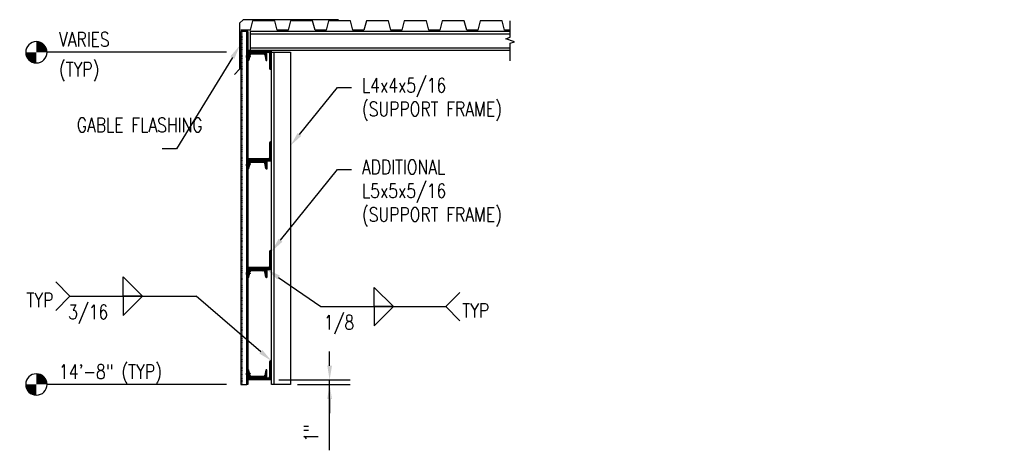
# Model space of a CAD drawing. Header units: inches. Extents: x -28 to 1146, y -114 to 309.
# Tile 7 of 15: x -20 to 188, y 219 to 309. Entities that reach past the tile are written whole.
import ezdxf
from ezdxf import colors
from ezdxf.entities.mleader import LeaderData, LeaderLine
from ezdxf.math import Vec2, Vec3

# ---------------------------------------------------------------- set-up
doc = ezdxf.new("R2010")
doc.units = ezdxf.units.IN
doc.header["$MEASUREMENT"] = 0
doc.linetypes.add('Dash', pattern=[0.25, 0.125, -0.125])
for name, color, linetype in [('S-ANNO-DIMS', 1, 'Continuous'), ('S-ANNO-NOTE', 2, 'Continuous'), ('S-ANNO-SYMB', 2, 'Continuous'), ('S-DETL-HDLN', 1, 'Dash'), ('S-DETL-MEDM', 3, 'Continuous'), ('S-DETL-PATT', 1, 'Continuous'), ('S-DETL-THIN', 1, 'Continuous')]:
    doc.layers.add(name, color=color, linetype=linetype)
doc.styles.add('Annotative', font='romans.shx', dxfattribs={"width": 0.8, "height": 0.125})
doc.dimstyles.new('Annotative', dxfattribs={"dimscale": 0, "dimtxt": 0.125, "dimasz": 0.125, "dimexe": 0.179688, "dimexo": 0.0625, "dimgap": 0.09, "dimtad": 1, "dimdec": 3, "dimzin": 3, "dimdsep": 46, "dimlunit": 4, "dimtxsty": 'Annotative', "dimcen": 0.09, "dimclrt": 2, "dimazin": 2, "dimtfac": 1, "dimtdec": 3, "dimtmove": 1, "dimatfit": 3, "dimfxl": 1, "dimtfill": 1, "dimfrac": 2, "dimtolj": 1, "dimtzin": 0, "dimarcsym": 0})
pattern_1 = [(45, (-643.66033, -185.31292), (-0.176776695, 0.176776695), []), (45, (-643.66033, -185.18792), (-0.176776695, 0.176776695), [])]
pattern_2 = [(45, (-643.66033, -196.06292), (-0.176776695, 0.176776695), []), (45, (-643.66033, -195.93792), (-0.176776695, 0.176776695), [])]
pattern_3 = [(45, (-643.66033, -173.18792), (-0.176776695, 0.176776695), []), (45, (-643.66033, -173.06292), (-0.176776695, 0.176776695), [])]

# ---------------------------------------------------------------- blocks, each defined once
blk = doc.blocks.new('HDR-Si_Weld-Symbol - Both-1969896-GABLE SECTION')
at = {"layer": 'S-ANNO-NOTE', "lineweight": -3}
for p, q in [((-0.4375, 0), (-0.5625, 0.125)), ((0.0313, 0.1691), (0.2004, 0)), ((0.0313, 0), (0.0313, 0.1691)), ((-0.4375, 0), (-0.5625, -0.125)), ((-0.4375, 0), (0.6709, 0)), ((0.2004, 0), (0.0313, 0)), ((0.0313, -0.1691), (0.2004, 0)), ((0.0313, 0), (0.0313, -0.1691)), ((0.2004, 0), (0.0313, 0))]:
    blk.add_line(p, q, dxfattribs=at)
blk = doc.blocks.new('HDR-Si_Weld-Symbol - Both-1969908-GABLE SECTION')
at = {"layer": 'S-ANNO-NOTE', "lineweight": -3}
for p, q in [((0.0313, 0.1691), (0.2004, 0)), ((0.0313, 0), (0.0313, 0.1691)), ((0.6609, 0), (0.7859, 0.125)), ((-0.4375, 0), (0.6709, 0)), ((0.2004, 0), (0.0313, 0)), ((0.0313, -0.1691), (0.2004, 0)), ((0.0313, 0), (0.0313, -0.1691)), ((0.2004, 0), (0.0313, 0)), ((0.6609, 0), (0.7859, -0.125))]:
    blk.add_line(p, q, dxfattribs=at)
blk = doc.blocks.new('Level Circle AEC')
at = {"layer": 'S-ANNO-SYMB', "lineweight": -3}
h = blk.add_hatch(color=256, dxfattribs=at)
edge = h.paths.add_edge_path()
edge.add_line((373.71, 0), (367.71, 0))
edge.add_arc((373.71, 0), 6, 90, 180, ccw=False)
edge.add_line((373.71, 6), (373.71, 0))
h = blk.add_hatch(color=256, dxfattribs=at)
edge = h.paths.add_edge_path()
edge.add_line((373.71, -6), (373.71, 0))
edge.add_line((373.71, 0), (379.71, 0))
edge.add_arc((373.71, 0), 6, 270, 360, ccw=False)
blk.add_circle((373.71, 0), 6, dxfattribs=at)
blk = doc.blocks.new('*D88')
at = {"layer": 'Defpoints', "color": 0, "transparency": 16777216}
for p in [(33.42, 233.52), (45.67, 233.52), (37.42, 232.53)]:
    blk.add_point(p, dxfattribs=at)
at = {"layer": 'S-ANNO-DIMS', "color": 0, "lineweight": -2, "transparency": 16777216}
for p, q in [((45.67, 236.52), (45.67, 239.52)), ((34.92, 233.52), (49.98, 233.52)), ((45.67, 232.53), (45.67, 233.52)), ((45.67, 232.53), (45.67, 233.52)), ((38.92, 232.53), (49.98, 232.53)), ((45.67, 218.69), (45.67, 232.53)), ((45.67, 229.53), (45.67, 226.53))]:
    blk.add_line(p, q, dxfattribs=at)
at = {"layer": 'S-ANNO-DIMS', "color": 0, "transparency": 16777216}
for points in [[(45.17, 236.52), (46.17, 236.52), (45.67, 233.52)], [(45.17, 229.53), (46.17, 229.53), (45.67, 232.53)]]:
    blk.add_solid(points, dxfattribs=at)
at = {"layer": 'S-ANNO-DIMS', "color": 2, "transparency": 16777216, "insert": (41.72, 222.34), "char_height": 3, "attachment_point": 5, "rotation": 90, "style": 'Annotative', "bg_fill": 3, "box_fill_scale": 1.25, "bg_fill_color": 256, "bg_fill_true_color": 13158600, "bg_fill_transparency": 0}
blk.add_mtext('\\A1;1"', dxfattribs=at)

msp = doc.modelspace()

# ---------------------------------------------------------------- hatches: boundary and pattern name
at = {"layer": 'S-DETL-PATT'}
h = msp.add_hatch(dxfattribs=at)
h.set_pattern_fill('STEEL', color=256, scale=2)
h.set_pattern_definition(pattern_1)
h.paths.add_polyline_path([(33.4223, 302.9756), (28.6307, 302.9756, 1), (28.6307, 302.5589), (32.7973, 302.5589, -0.41421356), (33.0057, 302.3506), (33.0057, 299.1839, 0.41421356), (33.214, 298.9756), (33.4223, 298.9756)])
h = msp.add_hatch(dxfattribs=at)
h.set_pattern_fill('STEEL', color=256, scale=2)
h.set_pattern_definition(pattern_1)
h.paths.add_polyline_path([(32.4223, 302.5589), (28.4223, 302.5589), (28.4223, 301.7775), (28.4378, 301.793), (28.4698, 301.7609), (28.5017, 301.793), (28.5323, 301.7624), (28.5628, 301.793), (28.594, 301.7618), (28.8054, 301.7618), (28.8756, 302.0475, -0.34532722), (29.1184, 302.2379), (31.7263, 302.2379, -0.34532722), (31.9691, 302.0475), (32.2427, 300.9331, 0.34532722), (32.3641, 300.8379), (32.4223, 300.8379)])
h.paths.add_polyline_path([(28.7747, 301.6368), (28.6252, 301.6368), (28.594, 301.6055), (28.5628, 301.6368), (28.5316, 301.6055), (28.5002, 301.6368), (28.469, 301.6055), (28.4375, 301.6372), (28.4223, 301.6221), (28.4223, 300.8379), (28.4806, 300.8379, 0.34532722), (28.602, 300.9331)], flags=17)
h = msp.add_hatch(dxfattribs=at)
h.set_pattern_fill('STEEL', color=256, scale=2)
h.set_pattern_definition(pattern_3)
h.paths.add_polyline_path([(33.4223, 283.4756, 1), (33.0057, 283.4756), (33.0057, 280.3089, -0.41421356), (32.7973, 280.1006), (28.6307, 280.1006, 1), (28.6307, 279.6839), (33.4223, 279.6839)])
h = msp.add_hatch(dxfattribs=at)
h.set_pattern_fill('STEEL', color=256, scale=2)
h.set_pattern_definition(pattern_3)
h.paths.add_polyline_path([(32.4223, 279.6839), (28.4223, 279.6839), (28.4223, 278.9025), (28.4378, 278.918), (28.4698, 278.8859), (28.5017, 278.918), (28.5323, 278.8874), (28.5628, 278.918), (28.594, 278.8868), (28.8054, 278.8868), (28.8756, 279.1725, -0.34532722), (29.1184, 279.3629), (31.7263, 279.3629, -0.34532722), (31.9691, 279.1725), (32.2427, 278.0581, 0.34532722), (32.3641, 277.9629), (32.4223, 277.9629)])
h.paths.add_polyline_path([(28.7747, 278.7618), (28.6252, 278.7618), (28.594, 278.7305), (28.5628, 278.7618), (28.5316, 278.7305), (28.5002, 278.7618), (28.469, 278.7305), (28.4375, 278.7622), (28.4223, 278.7471), (28.4223, 277.9629), (28.4806, 277.9629, 0.34532722), (28.602, 278.0581)], flags=17)
h = msp.add_hatch(dxfattribs=at)
h.set_pattern_fill('STEEL', color=256, scale=2)
h.set_pattern_definition(pattern_2)
h.paths.add_polyline_path([(33.4223, 260.6006, 1), (33.0057, 260.6006), (33.0057, 257.4339, -0.41421356), (32.7973, 257.2256), (28.6307, 257.2256, 1), (28.6307, 256.8089), (33.4223, 256.8089)])
h = msp.add_hatch(dxfattribs=at)
h.set_pattern_fill('STEEL', color=256, scale=2)
h.set_pattern_definition(pattern_2)
h.paths.add_polyline_path([(32.4223, 256.8089), (28.4223, 256.8089), (28.4223, 256.0275), (28.4378, 256.043), (28.4698, 256.0109), (28.5017, 256.043), (28.5323, 256.0124), (28.5628, 256.043), (28.594, 256.0118), (28.8054, 256.0118), (28.8756, 256.2975, -0.34532722), (29.1184, 256.4879), (31.7263, 256.4879, -0.34532722), (31.9691, 256.2975), (32.2427, 255.1831, 0.34532722), (32.3641, 255.0879), (32.4223, 255.0879)])
h.paths.add_polyline_path([(28.7747, 255.8868), (28.6252, 255.8868), (28.594, 255.8555), (28.5628, 255.8868), (28.5316, 255.8555), (28.5002, 255.8868), (28.469, 255.8555), (28.4375, 255.8872), (28.4223, 255.8721), (28.4223, 255.0879), (28.4806, 255.0879, 0.34532722), (28.602, 255.1831)], flags=17)
h = msp.add_hatch(dxfattribs=at)
h.set_pattern_fill('STEEL', color=256, scale=2)
h.set_pattern_definition(pattern_1)
h.paths.add_polyline_path([(33.4223, 237.5173), (33.214, 237.5173, 0.41421356), (33.0057, 237.3089), (33.0057, 234.1423, -0.41421356), (32.7973, 233.9339), (28.6307, 233.9339, 0.41421356), (28.4223, 233.7256), (28.4223, 233.5173), (33.4223, 233.5173)])
h = msp.add_hatch(dxfattribs=at)
h.set_pattern_fill('STEEL', color=256, scale=2)
h.set_pattern_definition(pattern_1)
h.paths.add_polyline_path([(32.4223, 235.6549), (32.3641, 235.6549, 0.34532722), (32.2427, 235.5597), (31.9691, 234.4453, -0.34532722), (31.7263, 234.2549), (29.1184, 234.2549, -0.34532722), (28.8756, 234.4453), (28.805, 234.7328), (28.6252, 234.7328), (28.594, 234.7015), (28.5628, 234.7328), (28.5316, 234.7015), (28.5002, 234.7328), (28.469, 234.7015), (28.4375, 234.7332), (28.4223, 234.7181), (28.4223, 233.9339), (32.4223, 233.9339)])
h.paths.add_polyline_path([(28.602, 235.5597, 0.34532722), (28.4806, 235.6549), (28.4223, 235.6549), (28.4223, 234.8735), (28.4378, 234.889), (28.4698, 234.8569), (28.5017, 234.889), (28.5323, 234.8584), (28.5628, 234.889), (28.594, 234.8578), (28.7743, 234.8578)])

# ---------------------------------------------------------------- linework, layer by layer
at = {"layer": 'S-ANNO-SYMB', "lineweight": -3}
for p, q in [((23.9223, 302.5589), (-13.9527, 302.5589)), ((23.9223, 232.5589), (-13.9527, 232.5589))]:
    msp.add_line(p, q, dxfattribs=at)
at = {"layer": 'S-DETL-HDLN', "lineweight": -3}
for p, q in [((27.1723, 306.9756), (27.1723, 232.5277)), ((28.0434, 301.8312), (28.0434, 301.5673)), ((28.0669, 301.8752), (28.1606, 301.8752)), ((28.0669, 301.7872), (28.1606, 301.7872)), ((28.0669, 301.6113), (28.1606, 301.6113)), ((28.0669, 301.5234), (28.1606, 301.5234)), ((28.1606, 301.4979), (28.1606, 301.899)), ((28.219, 301.7618), (28.1723, 301.8084)), ((28.1723, 301.6055), (28.219, 301.6055)), ((28.2502, 301.6368), (28.219, 301.7618)), ((28.219, 301.6055), (28.2502, 301.6368)), ((28.2509, 301.793), (28.2199, 301.7618)), ((28.2822, 301.6055), (28.2428, 301.7848)), ((28.2822, 301.7618), (28.2509, 301.793)), ((28.2511, 301.6368), (28.2822, 301.6055)), ((28.3128, 301.793), (28.2817, 301.7618)), ((28.3132, 301.6366), (28.2822, 301.7618)), ((28.2822, 301.6055), (28.3132, 301.6366)), ((28.344, 301.6055), (28.3046, 301.7848)), ((28.344, 301.7618), (28.3128, 301.793)), ((28.3132, 301.6366), (28.344, 301.6055)), ((28.3752, 301.6368), (28.344, 301.6055)), ((28.3767, 301.793), (28.3457, 301.7618)), ((28.3457, 301.7618), (28.3748, 301.6368)), ((28.3748, 301.6368), (28.4058, 301.6055)), ((28.408, 301.7618), (28.3767, 301.793)), ((28.4058, 301.6055), (28.3767, 301.793)), ((28.4058, 301.6055), (28.4371, 301.6368)), ((28.4378, 301.793), (28.4067, 301.7618)), ((28.438, 301.6368), (28.408, 301.7618)), ((28.469, 301.6055), (28.4378, 301.793)), ((28.469, 301.7618), (28.4378, 301.793)), ((28.469, 301.6055), (28.438, 301.6368)), ((28.5002, 301.6368), (28.469, 301.6055)), ((28.5017, 301.793), (28.4707, 301.7618)), ((28.4707, 301.7618), (28.5002, 301.6368)), ((28.5002, 301.6368), (28.5316, 301.6055)), ((28.533, 301.7618), (28.5017, 301.793)), ((28.5316, 301.6055), (28.5017, 301.793)), ((28.5628, 301.6368), (28.5316, 301.6055)), ((28.5628, 301.793), (28.5317, 301.7618)), ((28.5628, 301.6368), (28.533, 301.7618)), ((28.594, 301.6055), (28.5628, 301.793)), ((28.5628, 301.793), (28.594, 301.7618)), ((28.594, 301.6055), (28.5628, 301.6368)), ((28.594, 301.7618), (28.6252, 301.6368)), ((28.8721, 301.7618), (28.594, 301.7618)), ((28.6252, 301.6368), (28.594, 301.6055)), ((28.6252, 301.6368), (28.8721, 301.6368)), ((28.9224, 301.6993), (28.8121, 301.7282)), ((28.9224, 301.6992), (28.8721, 301.7618)), ((28.8721, 301.6368), (28.9224, 301.6992)), ((28.0434, 278.9562), (28.0434, 278.6923)), ((28.0669, 279.0002), (28.1606, 279.0002)), ((28.0669, 278.9122), (28.1606, 278.9122)), ((28.0669, 278.7363), (28.1606, 278.7363)), ((28.0669, 278.6484), (28.1606, 278.6484)), ((28.1606, 278.6229), (28.1606, 279.024)), ((28.219, 278.8868), (28.1723, 278.9334)), ((28.1723, 278.7305), (28.219, 278.7305)), ((28.2502, 278.7618), (28.219, 278.8868)), ((28.219, 278.7305), (28.2502, 278.7618)), ((28.2509, 278.918), (28.2199, 278.8868)), ((28.2822, 278.7305), (28.2428, 278.9098)), ((28.2822, 278.8868), (28.2509, 278.918)), ((28.2511, 278.7618), (28.2822, 278.7305)), ((28.3128, 278.918), (28.2817, 278.8868)), ((28.3132, 278.7616), (28.2822, 278.8868)), ((28.2822, 278.7305), (28.3132, 278.7616)), ((28.344, 278.7305), (28.3046, 278.9098)), ((28.344, 278.8868), (28.3128, 278.918)), ((28.3132, 278.7616), (28.344, 278.7305)), ((28.3752, 278.7618), (28.344, 278.7305)), ((28.3767, 278.918), (28.3457, 278.8868)), ((28.3457, 278.8868), (28.3748, 278.7618)), ((28.3748, 278.7618), (28.4058, 278.7305)), ((28.408, 278.8868), (28.3767, 278.918)), ((28.4058, 278.7305), (28.3767, 278.918)), ((28.4058, 278.7305), (28.4371, 278.7618)), ((28.4378, 278.918), (28.4067, 278.8868)), ((28.438, 278.7618), (28.408, 278.8868)), ((28.469, 278.7305), (28.4378, 278.918)), ((28.469, 278.8868), (28.4378, 278.918)), ((28.469, 278.7305), (28.438, 278.7618)), ((28.5002, 278.7618), (28.469, 278.7305)), ((28.5017, 278.918), (28.4707, 278.8868)), ((28.4707, 278.8868), (28.5002, 278.7618)), ((28.5002, 278.7618), (28.5316, 278.7305)), ((28.533, 278.8868), (28.5017, 278.918)), ((28.5316, 278.7305), (28.5017, 278.918)), ((28.5628, 278.7618), (28.5316, 278.7305)), ((28.5628, 278.918), (28.5317, 278.8868)), ((28.5628, 278.7618), (28.533, 278.8868)), ((28.594, 278.7305), (28.5628, 278.918)), ((28.5628, 278.918), (28.594, 278.8868)), ((28.594, 278.7305), (28.5628, 278.7618)), ((28.594, 278.8868), (28.6252, 278.7618)), ((28.8721, 278.8868), (28.594, 278.8868)), ((28.6252, 278.7618), (28.594, 278.7305)), ((28.6252, 278.7618), (28.8721, 278.7618)), ((28.9224, 278.8243), (28.8121, 278.8532)), ((28.9224, 278.8242), (28.8721, 278.8868)), ((28.8721, 278.7618), (28.9224, 278.8242)), ((28.0434, 256.0812), (28.0434, 255.8173)), ((28.0669, 256.1252), (28.1606, 256.1252)), ((28.0669, 256.0372), (28.1606, 256.0372)), ((28.0669, 255.8613), (28.1606, 255.8613)), ((28.0669, 255.7734), (28.1606, 255.7734)), ((28.1606, 255.7479), (28.1606, 256.149)), ((28.219, 256.0118), (28.1723, 256.0584)), ((28.1723, 255.8555), (28.219, 255.8555)), ((28.2502, 255.8868), (28.219, 256.0118)), ((28.219, 255.8555), (28.2502, 255.8868)), ((28.2509, 256.043), (28.2199, 256.0118)), ((28.2822, 255.8555), (28.2428, 256.0348)), ((28.2822, 256.0118), (28.2509, 256.043)), ((28.2511, 255.8868), (28.2822, 255.8555)), ((28.3128, 256.043), (28.2817, 256.0118)), ((28.3132, 255.8866), (28.2822, 256.0118)), ((28.2822, 255.8555), (28.3132, 255.8866)), ((28.344, 255.8555), (28.3046, 256.0348)), ((28.344, 256.0118), (28.3128, 256.043)), ((28.3132, 255.8866), (28.344, 255.8555)), ((28.3752, 255.8868), (28.344, 255.8555)), ((28.3767, 256.043), (28.3457, 256.0118)), ((28.3457, 256.0118), (28.3748, 255.8868)), ((28.3748, 255.8868), (28.4058, 255.8555)), ((28.408, 256.0118), (28.3767, 256.043)), ((28.4058, 255.8555), (28.3767, 256.043)), ((28.4058, 255.8555), (28.4371, 255.8868)), ((28.4378, 256.043), (28.4067, 256.0118)), ((28.438, 255.8868), (28.408, 256.0118)), ((28.469, 255.8555), (28.4378, 256.043)), ((28.469, 256.0118), (28.4378, 256.043)), ((28.469, 255.8555), (28.438, 255.8868)), ((28.5002, 255.8868), (28.469, 255.8555)), ((28.5017, 256.043), (28.4707, 256.0118)), ((28.4707, 256.0118), (28.5002, 255.8868)), ((28.5002, 255.8868), (28.5316, 255.8555)), ((28.533, 256.0118), (28.5017, 256.043)), ((28.5316, 255.8555), (28.5017, 256.043)), ((28.5628, 255.8868), (28.5316, 255.8555)), ((28.5628, 256.043), (28.5317, 256.0118)), ((28.5628, 255.8868), (28.533, 256.0118)), ((28.594, 255.8555), (28.5628, 256.043)), ((28.5628, 256.043), (28.594, 256.0118)), ((28.594, 255.8555), (28.5628, 255.8868)), ((28.594, 256.0118), (28.6252, 255.8868)), ((28.8721, 256.0118), (28.594, 256.0118)), ((28.6252, 255.8868), (28.594, 255.8555)), ((28.6252, 255.8868), (28.8721, 255.8868)), ((28.9224, 255.9493), (28.8121, 255.9782)), ((28.9224, 255.9492), (28.8721, 256.0118)), ((28.8721, 255.8868), (28.9224, 255.9492)), ((28.0434, 234.9272), (28.0434, 234.6633)), ((28.0669, 234.9712), (28.1606, 234.9712)), ((28.0669, 234.8832), (28.1606, 234.8832)), ((28.1606, 234.5939), (28.1606, 234.995)), ((28.219, 234.8578), (28.1723, 234.9044)), ((28.2502, 234.7328), (28.219, 234.8578)), ((28.2509, 234.889), (28.2199, 234.8578)), ((28.2822, 234.7015), (28.2428, 234.8808)), ((28.2822, 234.8578), (28.2509, 234.889)), ((28.3128, 234.889), (28.2817, 234.8578)), ((28.3132, 234.7326), (28.2822, 234.8578)), ((28.344, 234.7015), (28.3046, 234.8808)), ((28.344, 234.8578), (28.3128, 234.889)), ((28.3767, 234.889), (28.3457, 234.8578)), ((28.3457, 234.8578), (28.3748, 234.7328)), ((28.408, 234.8578), (28.3767, 234.889)), ((28.4058, 234.7015), (28.3767, 234.889)), ((28.4378, 234.889), (28.4067, 234.8578)), ((28.438, 234.7328), (28.408, 234.8578)), ((28.469, 234.7015), (28.4378, 234.889)), ((28.469, 234.8578), (28.4378, 234.889)), ((28.5017, 234.889), (28.4707, 234.8578)), ((28.4707, 234.8578), (28.5002, 234.7328)), ((28.533, 234.8578), (28.5017, 234.889)), ((28.5316, 234.7015), (28.5017, 234.889)), ((28.5628, 234.889), (28.5317, 234.8578)), ((28.5628, 234.7328), (28.533, 234.8578)), ((28.594, 234.7015), (28.5628, 234.889)), ((28.5628, 234.889), (28.594, 234.8578)), ((28.594, 234.8578), (28.6252, 234.7328)), ((28.8721, 234.8578), (28.594, 234.8578)), ((28.9224, 234.7953), (28.8121, 234.8242)), ((28.9224, 234.7952), (28.8721, 234.8578)), ((28.8721, 234.7328), (28.9224, 234.7952)), ((28.0669, 234.7073), (28.1606, 234.7073)), ((28.0669, 234.6194), (28.1606, 234.6194)), ((28.1723, 234.7015), (28.219, 234.7015)), ((28.219, 234.7015), (28.2502, 234.7328)), ((28.2511, 234.7328), (28.2822, 234.7015)), ((28.2822, 234.7015), (28.3132, 234.7326)), ((28.3132, 234.7326), (28.344, 234.7015)), ((28.3752, 234.7328), (28.344, 234.7015)), ((28.3748, 234.7328), (28.4058, 234.7015)), ((28.4058, 234.7015), (28.4371, 234.7328)), ((28.469, 234.7015), (28.438, 234.7328)), ((28.5002, 234.7328), (28.469, 234.7015)), ((28.5002, 234.7328), (28.5316, 234.7015)), ((28.5628, 234.7328), (28.5316, 234.7015)), ((28.594, 234.7015), (28.5628, 234.7328)), ((28.6252, 234.7328), (28.594, 234.7015)), ((28.6252, 234.7328), (28.8721, 234.7328))]:
    msp.add_line(p, q, dxfattribs=at)
for centre, radius, start, end in [((28.0964, 301.8312), 0.053, 123.890061, 236.109936), ((28.2202, 301.6993), 0.1768, 150.158277, 209.841726), ((28.0964, 301.5674), 0.053, 123.890053, 236.109943), ((28.8126, 301.6825), 0.0457, 90.64119, 269.35955), ((28.953, 301.7754), 0.082, 189.549837, 248.127505), ((28.0964, 278.9562), 0.053, 123.890061, 236.109936), ((28.2202, 278.8243), 0.1768, 150.158277, 209.841726), ((28.0964, 278.6924), 0.053, 123.890053, 236.109943), ((28.8126, 278.8075), 0.0457, 90.64119, 269.35955), ((28.953, 278.9004), 0.082, 189.549837, 248.127505), ((28.0964, 256.0812), 0.053, 123.890061, 236.109936), ((28.2202, 255.9493), 0.1768, 150.158277, 209.841726), ((28.0964, 255.8174), 0.053, 123.890053, 236.109943), ((28.8126, 255.9325), 0.0457, 90.64119, 269.35955), ((28.953, 256.0254), 0.082, 189.549837, 248.127505), ((28.0964, 234.9272), 0.053, 123.890061, 236.109936), ((28.2202, 234.7953), 0.1768, 150.158277, 209.841726), ((28.8126, 234.7785), 0.0457, 90.64119, 269.35955), ((28.953, 234.8714), 0.082, 189.549837, 248.127505), ((28.0964, 234.6634), 0.053, 123.890053, 236.109943)]:
    msp.add_arc(centre, radius, start, end, dxfattribs=at)
at = {"layer": 'S-DETL-MEDM', "lineweight": -3}
for p, q in [((27.4223, 309.4277), (26.6723, 308.6777)), ((26.6723, 308.6777), (26.6723, 298.9756)), ((47.5748, 309.4277), (27.4223, 309.4277)), ((29.4223, 309.1777), (28.9223, 307.2256)), ((34.089, 309.1777), (29.4223, 309.1777)), ((34.589, 307.2256), (34.089, 309.1777)), ((37.4223, 309.1777), (36.9223, 307.2256)), ((42.089, 309.1777), (37.4223, 309.1777)), ((42.589, 307.2256), (42.089, 309.1777)), ((45.4223, 309.1777), (44.9223, 307.2256)), ((50.089, 309.1777), (45.4223, 309.1777)), ((50.589, 307.2256), (50.089, 309.1777)), ((53.4223, 309.1777), (52.9223, 307.2256)), ((58.089, 309.1777), (53.4223, 309.1777)), ((58.589, 307.2256), (58.089, 309.1777)), ((61.4223, 309.1777), (60.9223, 307.2256)), ((66.089, 309.1777), (61.4223, 309.1777)), ((66.589, 307.2256), (66.089, 309.1777)), ((69.4223, 309.1777), (68.9223, 307.2256)), ((74.089, 309.1777), (69.4223, 309.1777)), ((74.589, 307.2256), (74.089, 309.1777)), ((77.4223, 309.1777), (76.9223, 307.2256)), ((82.089, 309.1777), (77.4223, 309.1777)), ((82.589, 307.2256), (82.089, 309.1777)), ((28.9223, 307.2256), (26.9223, 307.2256)), ((28.4223, 306.9756), (26.9223, 306.9756)), ((26.9223, 306.9756), (26.9223, 232.5277)), ((28.1723, 232.5277), (28.1723, 306.9756)), ((28.4223, 306.9756), (28.4223, 232.5589)), ((83.7557, 306.9756), (28.9223, 306.9756)), ((28.9223, 306.9756), (28.9223, 302.9756)), ((28.9223, 306.4756), (83.7557, 306.4756)), ((36.9223, 307.2256), (34.589, 307.2256)), ((44.9223, 307.2256), (42.589, 307.2256)), ((52.9223, 307.2256), (50.589, 307.2256)), ((60.9223, 307.2256), (58.589, 307.2256)), ((68.9223, 307.2256), (66.589, 307.2256)), ((76.9223, 307.2256), (74.589, 307.2256)), ((83.7557, 307.2256), (82.589, 307.2256)), ((28.9223, 303.4756), (83.7557, 303.4756)), ((83.7557, 302.9756), (28.4223, 302.9756)), ((28.4223, 302.5589), (32.7973, 302.5589)), ((28.8756, 302.0475), (28.602, 300.9331)), ((29.1184, 302.2379), (31.7263, 302.2379)), ((31.9691, 302.0475), (32.2427, 300.9331)), ((32.4223, 300.8379), (32.4223, 302.5589)), ((33.0057, 302.3506), (33.0057, 299.1839)), ((33.4223, 232.5277), (33.4223, 302.9756)), ((33.4223, 302.5589), (37.4223, 302.5589)), ((33.9223, 302.5589), (33.9223, 232.5277)), ((37.4223, 302.5589), (37.4223, 232.5277)), ((28.4223, 300.8379), (28.4806, 300.8379)), ((32.3641, 300.8379), (32.4223, 300.8379)), ((26.6723, 298.9756), (25.6117, 297.9149)), ((33.214, 298.9756), (33.4223, 298.9756)), ((33.0057, 283.4756), (33.0057, 280.3089)), ((33.214, 283.6839), (33.4223, 283.6839)), ((33.4223, 279.6839), (28.4223, 279.6839)), ((28.602, 278.0581), (28.8756, 279.1725)), ((32.7973, 280.1006), (28.6307, 280.1006)), ((31.7263, 279.3629), (29.1184, 279.3629)), ((32.2427, 278.0581), (31.9691, 279.1725)), ((32.4223, 279.6839), (32.4223, 277.9629)), ((28.4223, 277.9629), (28.4806, 277.9629)), ((32.4223, 277.9629), (32.3641, 277.9629)), ((33.0057, 260.6006), (33.0057, 257.4339)), ((33.214, 260.8089), (33.4223, 260.8089)), ((33.4223, 256.8089), (28.4223, 256.8089)), ((28.602, 255.1831), (28.8756, 256.2975)), ((32.7973, 257.2256), (28.6307, 257.2256)), ((31.7263, 256.4879), (29.1184, 256.4879)), ((32.2427, 255.1831), (31.9691, 256.2975)), ((32.4223, 256.8089), (32.4223, 255.0879)), ((28.4223, 255.0879), (28.4806, 255.0879)), ((32.4223, 255.0879), (32.3641, 255.0879)), ((33.0057, 237.3089), (33.0057, 234.1423)), ((33.214, 237.5173), (33.4223, 237.5173)), ((28.4806, 235.6549), (28.4223, 235.6549)), ((28.8756, 234.4453), (28.602, 235.5597)), ((32.2427, 235.5597), (31.9691, 234.4453)), ((32.4223, 235.6549), (32.3641, 235.6549)), ((32.4223, 233.9339), (32.4223, 235.6549)), ((28.4223, 233.9339), (32.7973, 233.9339)), ((33.4223, 233.5173), (28.4223, 233.5173)), ((31.7263, 234.2549), (29.1184, 234.2549)), ((26.9223, 232.5277), (28.1723, 232.5277)), ((28.4223, 232.5589), (28.1723, 232.5589)), ((37.4223, 232.5277), (33.4223, 232.5277))]:
    msp.add_line(p, q, dxfattribs=at)
at = {"layer": 'S-DETL-MEDM'}
msp.add_lwpolyline([(83.7557, 300.7735), (83.7557, 304.4756), (84.6932, 304.7881), (82.8182, 305.4131), (83.7557, 305.7256), (83.7557, 309.1777)], dxfattribs=at)
at = {"layer": 'S-DETL-MEDM', "lineweight": -3}
for centre, radius, start, end in [((28.6307, 302.7673), 0.2083, 90.000001, 270.000001), ((29.1184, 301.9879), 0.25, 90, 166.204747), ((31.7263, 301.9879), 0.25, 13.795253, 90), ((32.7973, 302.3506), 0.2083, 0, 90), ((28.4806, 300.9629), 0.125, 270, 346.204747), ((32.3641, 300.9629), 0.125, 193.795253, 270), ((33.214, 299.1839), 0.2083, 180, 270), ((33.214, 283.4756), 0.2083, 360, 180), ((28.6307, 279.8923), 0.2083, 90, 270), ((29.1184, 279.1129), 0.25, 90, 166.204747), ((31.7263, 279.1129), 0.25, 13.795253, 90), ((32.7973, 280.3089), 0.2083, 270, 360), ((28.4806, 278.0879), 0.125, 270, 346.204747), ((32.3641, 278.0879), 0.125, 193.795253, 270), ((33.214, 260.6006), 0.2083, 360, 180), ((28.6307, 257.0173), 0.2083, 90, 270), ((29.1184, 256.2379), 0.25, 90, 166.204747), ((31.7263, 256.2379), 0.25, 13.795253, 90), ((32.7973, 257.4339), 0.2083, 270, 360), ((28.4806, 255.2129), 0.125, 270, 346.204747), ((32.3641, 255.2129), 0.125, 193.795253, 270), ((33.214, 237.3089), 0.2083, 90, 180), ((28.4806, 235.5299), 0.125, 13.795253, 90), ((32.3641, 235.5299), 0.125, 90, 166.204747), ((28.6307, 233.7256), 0.2083, 90, 180), ((29.1184, 234.5049), 0.25, 193.795253, 270), ((31.7263, 234.5049), 0.25, 270, 346.204747), ((32.7973, 234.1423), 0.2083, 270, 0)]:
    msp.add_arc(centre, radius, start, end, dxfattribs=at)
at = {"layer": 'S-DETL-THIN', "lineweight": -3}
for p, q in [((33.4223, 302.9756), (28.6307, 302.9756)), ((28.6307, 279.6839), (33.4223, 279.6839)), ((28.6307, 256.8089), (33.4223, 256.8089))]:
    msp.add_line(p, q, dxfattribs=at)

# ---------------------------------------------------------------- block references
at = {"layer": 'S-ANNO-NOTE', "lineweight": -3, "xscale": 24, "yscale": 24, "zscale": 24}
for name, p in [('HDR-Si_Weld-Symbol - Both-1969896-GABLE SECTION', (1.3858, 251.1608)), ('HDR-Si_Weld-Symbol - Both-1969908-GABLE SECTION', (54.3105, 248.9629))]:
    msp.add_blockref(name, p, dxfattribs=at)
at = {"layer": 'S-ANNO-SYMB', "lineweight": -3, "xscale": -0.375, "yscale": 0.375, "zscale": 0.375}
for p in [(123.9375, 302.5589), (123.9375, 232.5589)]:
    msp.add_blockref('Level Circle AEC', p, dxfattribs=at)

# ---------------------------------------------------------------- texts
at = {"layer": 'S-ANNO-NOTE', "lineweight": -3, "char_height": 3, "line_spacing_factor": 0.981704, "style": 'Annotative'}
for s, insert, width, attachment_point in [('\\pxt3.2,6.4,9.6,12.8,16,19.2,22.4,25.6,28.8,32,35.2,38.4,41.6,44.8,48,51.2,54.4,57.6,60.8,64,67.2,70.4,73.6,76.8,80,83.2,86.4,89.6,92.8,96,99.2,102.4;{VARIES}', (-11.4415, 306.7803), 12.548031, 1), ('\\pxt3.2,6.4,9.6,12.8,16,19.2,22.4,25.6,28.8,32,35.2,38.4,41.6,44.8,48,51.2,54.4,57.6,60.8,64,67.2,70.4,73.6,76.8,80,83.2,86.4,89.6,92.8,96,99.2,102.4;{(TYP)}', (-11.4415, 300.4861), 10.053543, 1), ('\\pxqr,t3.2,6.4,9.6,12.8,16,19.2,22.4,25.6,28.8,32,35.2,38.4,41.6,44.8,48,51.2,54.4,57.6,60.8,64,67.2,70.4,73.6,76.8,80,83.2,86.4,89.6,92.8,96,99.2,102.4;{TYP}', (-12.6345, 250.3456), 6.599055, 6), ('\\pxqc,t3.2,6.4,9.6,12.8,16,19.2,22.4,25.6,28.8,32,35.2,38.4,41.6,44.8,48,51.2,54.4,57.6,60.8,64,67.2,70.4,73.6,76.8,80,83.2,86.4,89.6,92.8,96,99.2,102.4;{3/16}', (-5.2736, 249.3397), 9.902362, 2), ('\\pxt3.2,6.4,9.6,12.8,16,19.2,22.4,25.6,28.8,32,35.2,38.4,41.6,44.8,48,51.2,54.4,57.6,60.8,64,67.2,70.4,73.6,76.8,80,83.2,86.4,89.6,92.8,96,99.2,102.4;{TYP}', (73.6733, 248.1477), 6.651969, 4), ('\\pxqc,t3.2,6.4,9.6,12.8,16,19.2,22.4,25.6,28.8,32,35.2,38.4,41.6,44.8,48,51.2,54.4,57.6,60.8,64,67.2,70.4,73.6,76.8,80,83.2,86.4,89.6,92.8,96,99.2,102.4;{1/8}', (47.6548, 247.1417), 7.498583, 2), ('\\pxt3.2,6.4,9.6,12.8,16,19.2,22.4,25.6,28.8,32,35.2,38.4,41.6,44.8,48,51.2,54.4,57.6,60.8,64,67.2,70.4,73.6,76.8,80,83.2,86.4,89.6,92.8,96,99.2,102.4;14\'-8" (TYP)', (-11.4415, 236.7803), 26.164639, 1)]:
    msp.add_mtext(s, dxfattribs=dict(at, insert=insert, width=width, attachment_point=attachment_point))

# ---------------------------------------------------------------- leaders
at = {"layer": 'S-ANNO-NOTE', "lineweight": -3}
ml = msp.add_multileader_mtext('Standard', dxfattribs=at)
ml.set_content('GABLE FLASHING', color=256, style='Annotative')
ml.set_leader_properties(color=1, linetype='ByLayer', lineweight=-1)
ml.build(insert=Vec2(0, 0))
ml.multileader.update_dxf_attribs({"text_right_attachment_type": 3, "dogleg_length": 0.125, "arrow_head_size": 3, "scale": 24})
ctx = ml.context
ctx.base_point, ctx.scale, ctx.char_height, ctx.arrow_head_size, ctx.landing_gap_size, ctx.plane_origin = Vec3(-9.8432, 287.2523), 24, 3, 3, 2.16, Vec3(26.7288, 304.0065)
ctx.right_attachment = 3
notes = []
notes.append((ctx, [(0, (1, 1, 0), (13.3625, 282.2523), (-1, 0), 3, [(0, [(26.7288, 304.0065)], 0, [])])]))
ctx.mtext.insert, ctx.mtext.width, ctx.mtext.flow_direction = Vec3(-7.6832, 288.7523), 16.440018, 5
ml = msp.add_multileader_mtext('Standard', dxfattribs=at)
ml.set_content('\\A1;L4x4x5/16\\P(SUPPORT FRAME)', color=256, style='Annotative')
ml.set_leader_properties(color=1, linetype='ByLayer', lineweight=-1)
ml.build(insert=Vec2(0, 0))
ml.multileader.update_dxf_attribs({"text_right_attachment_type": 3, "dogleg_length": 0.125, "arrow_head_size": 3, "scale": 24})
ctx = ml.context
ctx.base_point, ctx.scale, ctx.char_height, ctx.arrow_head_size, ctx.landing_gap_size, ctx.plane_origin = Vec3(50.32, 295.1139), 24, 3, 3, 2.16, Vec3(37.9076, 282.9239)
ctx.right_attachment = 3
notes.append((ctx, [(0, (1, 1, 0), (47.32, 295.1139), (1, 0), 3, [(0, [(37.4223, 282.9239)], 0, [])])]))
ctx.mtext.insert, ctx.mtext.flow_direction = Vec3(52.48, 297.1139), 5
ml = msp.add_multileader_mtext('Standard', dxfattribs=at)
ml.set_content('\\A1;ADDITIONAL\\PL5x5x5/16\\P(SUPPORT FRAME)', color=256, style='Annotative')
ml.set_leader_properties(color=1, linetype='ByLayer', lineweight=-1)
ml.build(insert=Vec2(0, 0))
ml.multileader.update_dxf_attribs({"text_right_attachment_type": 3, "dogleg_length": 0.125, "arrow_head_size": 3, "scale": 24})
ctx = ml.context
ctx.base_point, ctx.scale, ctx.char_height, ctx.arrow_head_size, ctx.landing_gap_size, ctx.plane_origin = Vec3(50.32, 277.8748), 24, 3, 3, 2.16, Vec3(37.9076, 275.7067)
ctx.right_attachment = 3
notes.append((ctx, [(0, (1, 1, 0), (47.32, 277.8748), (1, 0), 3, [(0, [(33.4223, 260.6006)], 0, [])])]))
ctx.mtext.insert, ctx.mtext.flow_direction = Vec3(52.48, 279.8748), 5
ml = msp.add_multileader_mtext('Standard', dxfattribs=at)
ml.set_content('', color=256, style='Annotative')
ml.set_leader_properties(color=256, linetype='ByLayer', lineweight=-1)
ml.build(insert=Vec2(0, 0))
ml.multileader.update_dxf_attribs({"has_dogleg": 0, "text_right_attachment_type": 3, "dogleg_length": 0.125, "arrow_head_size": 3, "scale": 24})
ctx = ml.context
ctx.base_point, ctx.scale, ctx.char_height, ctx.arrow_head_size, ctx.landing_gap_size, ctx.plane_origin = Vec3(43.8105, 248.9629), 24, 3, 3, 2.16, Vec3(32.4223, 256.8089)
ctx.right_attachment = 3
notes.append((ctx, [(0, (1, 1, 0), (40.8105, 248.9629), (1, 0), 3, [(0, [(32.4223, 256.8089)], 0, [])])]))
ctx.mtext.insert, ctx.mtext.flow_direction = Vec3(45.9705, 250.4629), 5
ml = msp.add_multileader_mtext('Standard', dxfattribs=at)
ml.set_content('', color=256, style='Annotative')
ml.set_leader_properties(color=256, linetype='ByLayer', lineweight=-1)
ml.build(insert=Vec2(0, 0))
ml.multileader.update_dxf_attribs({"has_dogleg": 0, "text_right_attachment_type": 3, "dogleg_length": 0.125, "arrow_head_size": 3, "scale": 24})
ctx = ml.context
ctx.base_point, ctx.scale, ctx.char_height, ctx.arrow_head_size, ctx.landing_gap_size, ctx.plane_origin = Vec3(13.1679, 251.1608), 24, 3, 3, 2.16, Vec3(20.7729, 252.7454)
ctx.right_attachment, ctx.text_align_type = 3, 2
notes.append((ctx, [(1, (1, 1, 0), (20.4879, 251.1608), (-1, 0), 3, [(0, [(33.4223, 237.5173)], 0, [])])]))
ctx.mtext.insert, ctx.mtext.alignment, ctx.mtext.flow_direction = Vec3(15.3279, 252.6608), 3, 5
for ctx, leaders in notes:
    for number, flags, end, landing, length, lines in leaders:
        leader = LeaderData()
        leader.index, (leader.has_last_leader_line, leader.has_dogleg_vector, leader.attachment_direction) = number, flags
        leader.last_leader_point, leader.dogleg_vector, leader.dogleg_length = Vec3(end), Vec3(landing), length
        for number, points, colour, breaks in lines:
            line = LeaderLine()
            line.index, line.vertices, line.color, line.breaks = number, Vec3.list(points), colors.encode_raw_color(colour), breaks
            leader.lines.append(line)
        ctx.leaders.append(leader)

# ---------------------------------------------------------------- next in the draw order: dimensions: what is measured, and where the dimension line sits
at = {"layer": 'S-ANNO-DIMS'}
dim = msp.add_linear_dim(base=(45.6671, 233.5173), p1=(37.4223, 232.5277), p2=(33.4223, 233.5173), angle=90, dimstyle='Annotative', override={"dimpost": '\\X'}, dxfattribs=at)
dim.commit()
dim.dimension.update_dxf_attribs({"geometry": '*D88', "text_midpoint": (45.6671, 222.3381), "dimtype": 160})

doc.saveas('drawing.dxf')
